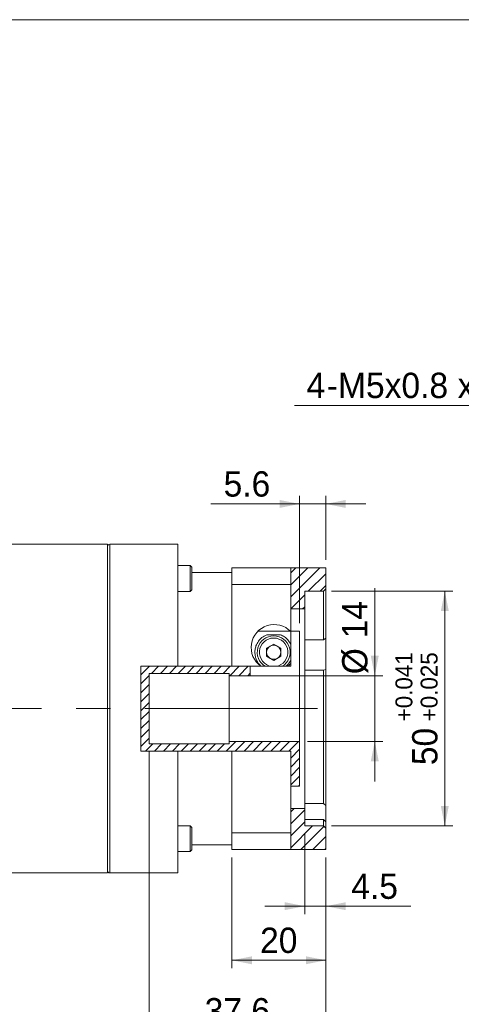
# Model space of a CAD drawing. Header units: millimetres. Extents: x 17 to 488, y 17 to 340.
# Tile 2 of 2: x 266 to 360, y 130 to 340. Entities that reach past the tile are written whole.
import ezdxf

# ---------------------------------------------------------------- set-up
doc = ezdxf.new("R2010")
doc.units = ezdxf.units.MM
doc.header["$LTSCALE"] = 1.7
doc.linetypes.add('CENTERX2', pattern=[20.319999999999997, 12.7, -2.54, 2.54, -2.54])
doc.styles.add('SLDTEXTSTYLE0', font='ARIAL.TTF', dxfattribs={"width": 0.948})
doc.dimstyles.new('SLDDIMSTYLE0', dxfattribs={"dimtxt": 5.2393701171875, "dimasz": 4.25, "dimexe": 0, "dimexo": 0.0625, "dimgap": 1.309842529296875, "dimtad": 1, "dimdec": 4, "dimrnd": 1e-09, "dimzin": 12, "dimdsep": 46, "dimtxsty": 'SLDTEXTSTYLE0', "dimsah": 1, "dimcen": 0.09, "dimadec": 0, "dimazin": 0, "dimtfac": 1, "dimtdec": 4, "dimtofl": 0, "dimtmove": 0, "dimatfit": 3, "dimfxl": 0, "dimtolj": 1, "dimtzin": 12, "dimarcsym": 0})
doc.dimstyles.new('SLDDIMSTYLE2', dxfattribs={"dimtxt": 5.2393701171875, "dimasz": 4.25, "dimexe": 0, "dimexo": 0.0625, "dimgap": 1.309842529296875, "dimtad": 1, "dimdec": 4, "dimrnd": 1e-09, "dimzin": 12, "dimdsep": 46, "dimtxsty": 'SLDTEXTSTYLE0', "dimsah": 1, "dimcen": 0.09, "dimadec": 0, "dimazin": 0, "dimtfac": 1, "dimtdec": 4, "dimtofl": 0, "dimtmove": 0, "dimatfit": 3, "dimfxl": 0, "dimtolj": 1, "dimtzin": 12, "dimarcsym": 0})
doc.dimstyles.new('SLDDIMSTYLE4', dxfattribs={"dimtxt": 5.2393701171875, "dimasz": 4.25, "dimexe": 0, "dimexo": 0.0625, "dimgap": 1.309842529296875, "dimtad": 1, "dimdec": 4, "dimrnd": 1e-09, "dimzin": 12, "dimdsep": 46, "dimtxsty": 'SLDTEXTSTYLE0', "dimsah": 1, "dimcen": 0.09, "dimadec": 0, "dimazin": 0, "dimtol": 1, "dimtp": 0.041, "dimtm": -0.025, "dimtfac": 1, "dimtdec": 3, "dimtofl": 0, "dimtmove": 0, "dimatfit": 3, "dimfxl": 0, "dimtolj": 1, "dimarcsym": 0})
doc.dimstyles.new('SLDDIMSTYLE7', dxfattribs={"dimtxt": 5.2393701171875, "dimasz": 4.25, "dimexe": 0, "dimexo": 0.0625, "dimgap": 1.309842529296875, "dimtad": 0, "dimtih": 1, "dimtoh": 1, "dimdec": 0, "dimrnd": 1e-09, "dimzin": 12, "dimdsep": 46, "dimtxsty": 'SLDTEXTSTYLE0', "dimsah": 1, "dimcen": 0.09, "dimadec": 0, "dimazin": 0, "dimtfac": 1, "dimtdec": 4, "dimtofl": 0, "dimtmove": 0, "dimatfit": 3, "dimfxl": 0, "dimtolj": 1, "dimtzin": 12, "dimarcsym": 0})
pattern_1 = [(45, (0, 0), (-1.272202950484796, 1.272202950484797), [])]

# ---------------------------------------------------------------- blocks, each defined once
blk = doc.blocks.new('*D20')
at = {"color": 7, "linetype": 'Continuous', "lineweight": 0}
for p, q in [((326.8958668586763, 166.5573448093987), (326.8958668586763, 149.4657802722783)), ((331.3958668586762, 161.5573448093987), (331.3958668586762, 149.4657802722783)), ((326.8958668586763, 151.1657802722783), (318.3958668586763, 151.1657802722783)), ((331.3958668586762, 151.1657802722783), (326.8958668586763, 151.1657802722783)), ((331.3958668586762, 151.1657802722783), (349.5092647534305, 151.1657802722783))]:
    blk.add_line(p, q, dxfattribs=at)
for points in [[(326.8958668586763, 151.1657802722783), (322.6458668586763, 152.0157802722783), (322.6458668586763, 150.3157802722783)], [(331.3958668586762, 151.1657802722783), (335.6458668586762, 150.3157802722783), (335.6458668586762, 152.0157802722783)]]:
    blk.add_solid(points, dxfattribs=at)
at = {"color": 7, "linetype": 'Continuous', "lineweight": 0, "insert": (336.8156743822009, 158.1235233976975), "char_height": 5.397499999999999, "attachment_point": 1, "style": 'SLDTEXTSTYLE0'}
blk.add_mtext('4.5', dxfattribs=at)
blk = doc.blocks.new('*D21')
at = {"color": 7, "linetype": 'Continuous', "lineweight": 0}
for p, q in [((311.3958668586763, 161.5573448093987), (311.3958668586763, 137.9387975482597)), ((331.3958668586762, 161.5573448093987), (331.3958668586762, 137.9387975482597)), ((331.3958668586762, 139.6387975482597), (311.3958668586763, 139.6387975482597))]:
    blk.add_line(p, q, dxfattribs=at)
for points in [[(311.3958668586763, 139.6387975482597), (315.6458668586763, 138.7887975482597), (315.6458668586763, 140.4887975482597)], [(331.3958668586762, 139.6387975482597), (327.1458668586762, 140.4887975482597), (327.1458668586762, 138.7887975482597)]]:
    blk.add_solid(points, dxfattribs=at)
at = {"color": 7, "linetype": 'Continuous', "lineweight": 0, "insert": (317.399620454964, 146.5965406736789), "char_height": 5.397499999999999, "attachment_point": 1, "style": 'SLDTEXTSTYLE0'}
blk.add_mtext('20', dxfattribs=at)
blk = doc.blocks.new('*D22')
at = {"color": 7, "linetype": 'Continuous', "lineweight": 0}
for p, q in [((293.7958668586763, 184.057344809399), (293.7958668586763, 122.9296977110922)), ((331.3958668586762, 161.5573448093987), (331.3958668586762, 122.9296977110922)), ((331.3958668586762, 124.6296977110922), (293.7958668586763, 124.6296977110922))]:
    blk.add_line(p, q, dxfattribs=at)
for points in [[(293.7958668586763, 124.6296977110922), (298.0458668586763, 123.7796977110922), (298.0458668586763, 125.4796977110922)], [(331.3958668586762, 124.6296977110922), (327.1458668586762, 125.4796977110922), (327.1458668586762, 123.7796977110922)]]:
    blk.add_solid(points, dxfattribs=at)
at = {"color": 7, "linetype": 'Continuous', "lineweight": 0, "insert": (305.6003234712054, 131.5874408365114), "char_height": 5.397499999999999, "attachment_point": 1, "style": 'SLDTEXTSTYLE0'}
blk.add_mtext('37.6', dxfattribs=at)
blk = doc.blocks.new('*D23')
at = {"color": 7, "linetype": 'Continuous', "lineweight": 0}
for p, q in [((177.8958668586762, 183.557344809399), (177.8958668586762, 111.6920359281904)), ((331.3958668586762, 161.5573448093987), (331.3958668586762, 111.6920359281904)), ((331.3958668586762, 113.3920359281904), (177.8958668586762, 113.3920359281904))]:
    blk.add_line(p, q, dxfattribs=at)
for points in [[(177.8958668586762, 113.3920359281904), (182.1458668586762, 112.5420359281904), (182.1458668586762, 114.2420359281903)], [(331.3958668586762, 113.3920359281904), (327.1458668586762, 114.2420359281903), (327.1458668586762, 112.5420359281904)]]:
    blk.add_solid(points, dxfattribs=at)
at = {"color": 7, "linetype": 'Continuous', "lineweight": 0, "insert": (245.6500880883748, 120.3497790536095), "char_height": 5.397499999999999, "attachment_point": 1, "style": 'SLDTEXTSTYLE0'}
blk.add_mtext('153.5', dxfattribs=at)
blk = doc.blocks.new('*D24')
at = {"color": 7, "linetype": 'Continuous', "lineweight": 0}
for p, q in [((325.7958668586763, 211.4402905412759), (325.7958668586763, 238.551035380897)), ((331.3958668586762, 224.9573448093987), (331.3958668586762, 238.551035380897)), ((325.7958668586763, 236.851035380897), (306.9318639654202, 236.851035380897)), ((331.3958668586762, 236.851035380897), (325.7958668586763, 236.851035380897)), ((331.3958668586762, 236.851035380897), (339.8958668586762, 236.851035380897))]:
    blk.add_line(p, q, dxfattribs=at)
for points in [[(325.7958668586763, 236.851035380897), (321.5458668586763, 237.701035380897), (321.5458668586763, 236.001035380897)], [(331.3958668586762, 236.851035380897), (335.6458668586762, 236.001035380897), (335.6458668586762, 237.701035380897)]]:
    blk.add_solid(points, dxfattribs=at)
at = {"color": 7, "linetype": 'Continuous', "lineweight": 0, "insert": (309.6306139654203, 243.8087785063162), "char_height": 5.397499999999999, "attachment_point": 1, "style": 'SLDTEXTSTYLE0'}
blk.add_mtext('5.6', dxfattribs=at)
blk = doc.blocks.new('*D25')
at = {"color": 7, "linetype": 'Continuous', "lineweight": 0}
for p, q in [((332.5958668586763, 218.2573448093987), (358.422346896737, 218.2573448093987)), ((356.722346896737, 218.2573448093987), (356.7223468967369, 168.2573448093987)), ((332.5958668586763, 168.2573448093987), (358.4223468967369, 168.2573448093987))]:
    blk.add_line(p, q, dxfattribs=at)
for points in [[(356.722346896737, 218.2573448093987), (355.872346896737, 214.0073448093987), (357.572346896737, 214.0073448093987)], [(356.7223468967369, 168.2573448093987), (357.5723468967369, 172.5073448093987), (355.8723468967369, 172.5073448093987)]]:
    blk.add_solid(points, dxfattribs=at)
at = {"color": 7, "linetype": 'Continuous', "lineweight": 0, "attachment_point": 1, "rotation": 90.0000000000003, "style": 'SLDTEXTSTYLE0'}
for s, insert, char_height in [('0.041', (346.2204371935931, 193.320710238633), 3.598333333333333), ('0.025', (351.5811525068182, 193.3207102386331), 3.598333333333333), ('+', (346.2204371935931, 190.5241826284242), 3.598333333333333), ('+', (351.5811525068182, 190.5241826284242), 3.598333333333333), ('50', (349.7646037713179, 181.2010158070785), 5.397499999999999)]:
    blk.add_mtext(s, dxfattribs=dict(at, insert=insert, char_height=char_height))
blk = doc.blocks.new('*D26')
at = {"color": 7, "linetype": 'Continuous', "lineweight": 0}
for p, q in [((341.8130945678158, 200.257344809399), (341.8130945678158, 218.9013613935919)), ((316.9958668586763, 200.257344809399), (343.5130945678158, 200.257344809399)), ((341.8130945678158, 200.257344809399), (341.8130945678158, 186.257344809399)), ((327.4958668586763, 186.257344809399), (343.5130945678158, 186.257344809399)), ((341.8130945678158, 186.257344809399), (341.8130945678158, 177.7573448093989))]:
    blk.add_line(p, q, dxfattribs=at)
for points in [[(341.8130945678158, 200.257344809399), (342.6630945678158, 204.507344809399), (340.9630945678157, 204.507344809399)], [(341.8130945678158, 186.257344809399), (340.9630945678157, 182.007344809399), (342.6630945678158, 182.007344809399)]]:
    blk.add_solid(points, dxfattribs=at)
at = {"color": 7, "linetype": 'Continuous', "lineweight": 0, "char_height": 5.397499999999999, "attachment_point": 1, "rotation": 90.00000000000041, "style": 'SLDTEXTSTYLE0'}
for s, insert in [('14', (334.8553514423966, 208.2101185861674)), ('%%c', (334.8553514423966, 200.5682478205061))]:
    blk.add_mtext(s, dxfattribs=dict(at, insert=insert))
blk = doc.blocks.new('*D30')
at = {"color": 7, "linetype": 'Continuous', "lineweight": 0}
for p, q in [((402.1505151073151, 257.8405749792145), (324.7115037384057, 257.8405749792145)), ((412.2757090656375, 220.0345919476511), (402.1505151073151, 257.8405749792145))]:
    blk.add_line(p, q, dxfattribs=at)
blk.add_solid([(412.2757090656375, 220.0345919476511), (411.9972869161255, 224.3598065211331), (410.3551599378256, 223.9200122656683)], dxfattribs=at)
at = {"color": 7, "linetype": 'Continuous', "lineweight": 0, "char_height": 5.397499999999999, "attachment_point": 1, "style": 'SLDTEXTSTYLE0'}
for s, insert in [('4', (327.2829055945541, 264.7983181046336)), ('M5x0.8', (333.9911923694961, 264.7983181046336)), ('10', (363.0590269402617, 264.7983181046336)), ('(DEPTH)', (371.6893984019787, 264.7983181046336)), ('x', (359.4640949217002, 264.7983181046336)), ('-', (331.5959791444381, 264.7983181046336))]:
    blk.add_mtext(s, dxfattribs=dict(at, insert=insert))

msp = doc.modelspace()

# ---------------------------------------------------------------- hatches: boundary and pattern name
at = {"linetype": 'Continuous', "lineweight": 0}
h = msp.add_hatch(dxfattribs=at)
h.set_pattern_fill('ANSI31', scale=0.5666666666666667, style=0)
h.set_pattern_definition(pattern_1)
h.paths.add_polyline_path([(323.922964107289, 214.5073448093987), (326.8958668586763, 214.5073448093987), (326.8958668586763, 218.2573448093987), (330.8958668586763, 218.2573448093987), (331.3958668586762, 218.7573448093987), (331.3958668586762, 223.2573448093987), (323.922964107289, 223.2573448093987)], flags=0)
h = msp.add_hatch(dxfattribs=at)
h.set_pattern_fill('ANSI31', scale=0.425, style=0)
h.set_pattern_definition([(45, (0, 0), (-0.9541522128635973, 0.9541522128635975), [])])
h.paths.add_polyline_path([(325.7958668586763, 176.757344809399), (325.7958668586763, 186.257344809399), (310.7958668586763, 186.257344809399), (310.7958668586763, 185.757344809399), (293.7958668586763, 185.757344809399), (293.7958668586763, 200.757344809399), (310.7958668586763, 200.757344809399), (310.7958668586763, 200.257344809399), (315.2958668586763, 200.257344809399), (315.2958668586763, 202.2562533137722), (292.0415759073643, 202.2562533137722), (292.0415759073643, 184.2155263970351), (323.922964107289, 184.2155263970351), (323.922964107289, 176.757344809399)], flags=0)
h = msp.add_hatch(dxfattribs=at)
h.set_pattern_fill('ANSI31', scale=0.5666666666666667, style=0)
h.set_pattern_definition(pattern_1)
h.paths.add_polyline_path([(326.8958668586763, 172.0073448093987), (323.922964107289, 172.0073448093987), (323.922964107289, 163.2573448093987), (331.3958668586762, 163.2573448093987), (331.3958668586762, 167.7573448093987), (330.8958668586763, 168.2573448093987), (326.8958668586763, 168.2573448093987)], flags=0)

# ---------------------------------------------------------------- linework, layer by layer
at = {"color": 7, "linetype": 'Continuous', "lineweight": 0}
msp.add_line((17.00000000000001, 340.0000000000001), (487.9, 340.0000000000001), dxfattribs=at)
at = {"color": 7, "linetype": 'Continuous', "lineweight": 15}
for p, q in [((284.8958668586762, 228.2573449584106), (251.8958670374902, 228.2573449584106)), ((284.8958668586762, 193.257344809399), (284.8958668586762, 228.2573449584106)), ((299.8958665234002, 228.2573449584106), (285.395866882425, 228.2573449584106)), ((299.8958665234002, 228.2573449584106), (299.8958665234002, 202.2562529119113)), ((302.5292006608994, 223.7201574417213), (299.8958665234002, 223.7201574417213)), ((302.8958660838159, 223.3534901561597), (302.5292006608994, 223.7201574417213)), ((302.5292006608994, 223.7201574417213), (302.5292006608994, 218.2440086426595)), ((302.8958660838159, 223.3534901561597), (302.8958660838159, 218.6074963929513)), ((323.92296542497, 223.2573441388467), (311.3958665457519, 223.2573441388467)), ((311.3958665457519, 219.7148575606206), (311.3958665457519, 223.2573441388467)), ((323.92296542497, 223.2573441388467), (323.92296542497, 219.7148575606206)), ((323.92296542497, 223.2573441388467), (331.3958679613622, 223.2573441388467)), ((331.3958679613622, 223.2573441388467), (331.3958679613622, 218.7573443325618)), ((311.3958665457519, 222.2573439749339), (302.8958660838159, 222.2573439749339)), ((299.8958665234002, 218.2201574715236), (302.5292006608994, 218.2201574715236)), ((302.5292006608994, 218.2201574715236), (302.8958660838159, 218.5868247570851)), ((302.5292006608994, 218.2440086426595), (302.5292006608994, 218.2201574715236)), ((302.8958660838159, 218.6074963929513), (302.8958660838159, 218.5868247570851)), ((311.3958665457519, 202.2562529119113), (311.3958665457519, 219.7148575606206)), ((311.3958665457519, 219.7148575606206), (323.92296542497, 219.7148575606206)), ((323.92296542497, 209.6587549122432), (323.92296542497, 219.7148575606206)), ((326.8958662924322, 218.257345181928), (330.8958669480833, 218.257345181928)), ((326.8958662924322, 214.5073450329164), (326.8958662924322, 218.257345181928)), ((330.8958669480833, 218.257345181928), (331.3958679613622, 218.7573443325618)), ((330.8958669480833, 218.257345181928), (330.8958669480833, 207.9312623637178)), ((331.3958679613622, 218.7573443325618), (331.3958679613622, 208.2219001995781)), ((323.92296542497, 214.5073450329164), (326.8958662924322, 214.5073450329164)), ((326.8958662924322, 214.5073450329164), (326.8958662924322, 172.0073445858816)), ((323.8424730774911, 209.7402903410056), (316.9492629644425, 209.7402903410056)), ((323.92296542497, 209.7402903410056), (325.7958662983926, 209.7402903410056)), ((325.7958662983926, 200.2170504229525), (325.7958662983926, 209.7402903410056)), ((318.8362640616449, 208.9815306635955), (321.7554723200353, 208.9815306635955)), ((323.92296542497, 206.9438099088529), (323.92296542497, 209.6587549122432)), ((330.8958669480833, 207.9312623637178), (326.8958662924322, 207.9312623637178)), ((331.3958679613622, 208.2219001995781), (330.8958669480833, 207.9312623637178)), ((331.3958679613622, 201.587327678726), (331.3958679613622, 208.2219001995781)), ((320.295866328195, 206.9893953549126), (318.7958670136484, 206.1233705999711)), ((318.7958670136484, 206.1233705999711), (318.7958670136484, 204.391319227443)), ((321.7958656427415, 206.1233705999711), (320.295866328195, 206.9893953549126)), ((321.7958656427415, 204.391319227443), (321.7958656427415, 206.1233705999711)), ((323.92296542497, 203.5708789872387), (323.92296542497, 206.9438099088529)), ((318.7958670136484, 204.391319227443), (320.295866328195, 203.525293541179)), ((320.295866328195, 203.525293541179), (321.7958656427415, 204.391319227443)), ((323.92296542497, 202.8559352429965), (323.92296542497, 203.5708789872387)), ((292.0415757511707, 202.2562529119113), (299.8958665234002, 202.2562529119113)), ((292.0415757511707, 184.2155260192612), (292.0415757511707, 202.2562529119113)), ((299.8958665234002, 202.2562529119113), (311.3958665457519, 202.2562529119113)), ((311.3958665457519, 202.2562529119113), (317.5672141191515, 202.2562529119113)), ((315.2958673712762, 200.2573450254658), (315.2958673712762, 202.2562529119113)), ((317.6513535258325, 202.2562529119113), (318.4034076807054, 202.2562529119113)), ((319.8547770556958, 202.2562529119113), (320.7369593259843, 202.2562529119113)), ((322.1883249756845, 202.2562529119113), (322.9403791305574, 202.2562529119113)), ((322.9403791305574, 202.2562529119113), (323.224518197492, 202.2562529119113)), ((323.224518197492, 202.2562529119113), (323.92296542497, 202.2562529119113)), ((323.92296542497, 202.2562529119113), (323.92296542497, 202.8559352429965)), ((326.8958662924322, 201.4207438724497), (330.8958669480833, 201.4207438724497)), ((330.8958669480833, 201.4207438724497), (331.3958679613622, 201.587327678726)), ((330.8958669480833, 201.4207438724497), (330.8958669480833, 173.0168870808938)), ((331.3958679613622, 201.587327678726), (331.3958679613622, 172.6100183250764)), ((293.7958666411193, 200.7573446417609), (310.7958675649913, 200.7573446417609)), ((293.7958666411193, 185.757344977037), (293.7958666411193, 200.7573446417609)), ((310.7958675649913, 200.7573446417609), (310.7958675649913, 200.2573450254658)), ((310.7958675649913, 200.2573450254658), (310.7958675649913, 186.2573445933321)), ((310.7958675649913, 200.2573450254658), (315.2958673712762, 200.2573450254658)), ((315.2958673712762, 200.2170504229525), (315.2958673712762, 200.2573450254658)), ((315.2958673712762, 200.2170504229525), (325.7958662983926, 200.2170504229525)), ((325.7958662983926, 200.2170504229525), (325.7958662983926, 186.2573445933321)), ((284.8958668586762, 158.2573446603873), (284.8958668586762, 193.257344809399)), ((310.7958675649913, 185.757344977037), (293.7958666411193, 185.757344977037)), ((325.7958662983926, 186.2573445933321), (310.7958675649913, 186.2573445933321)), ((310.7958675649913, 186.2573445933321), (310.7958675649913, 185.757344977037)), ((325.7958662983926, 186.2573445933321), (325.7958662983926, 176.7573448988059)), ((299.8958665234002, 184.2155260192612), (292.0415757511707, 184.2155260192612)), ((299.8958665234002, 184.2155260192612), (299.8958665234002, 158.2573446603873)), ((311.3958665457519, 184.2155260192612), (299.8958665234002, 184.2155260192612)), ((311.3958665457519, 166.7998320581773), (311.3958665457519, 184.2155260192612)), ((323.92296542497, 184.2155260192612), (311.3958665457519, 184.2155260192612)), ((323.92296542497, 166.7998320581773), (323.92296542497, 184.2155260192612)), ((325.7958662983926, 176.7573448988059), (323.92296542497, 176.7573448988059)), ((326.8958662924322, 172.0073445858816), (323.92296542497, 172.0073445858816)), ((330.8958669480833, 173.0168870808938), (326.8958662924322, 173.0168870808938)), ((326.8958662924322, 168.2573444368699), (326.8958662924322, 172.0073445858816)), ((331.3958679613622, 172.6100183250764), (330.8958669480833, 173.0168870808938)), ((331.3958679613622, 169.1332495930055), (331.3958679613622, 172.6100183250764)), ((302.5292006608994, 168.2945321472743), (299.8958665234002, 168.2945321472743)), ((302.8958660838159, 167.9278648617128), (302.5292006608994, 168.2945321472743)), ((302.5292006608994, 168.2945321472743), (302.5292006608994, 162.7945321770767)), ((302.8958660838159, 167.9278648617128), (302.8958660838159, 163.1611994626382)), ((326.8958662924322, 169.6277260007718), (330.8958669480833, 169.6277260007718)), ((330.8958669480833, 168.2573444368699), (326.8958662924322, 168.2573444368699)), ((330.8958669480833, 169.6277260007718), (330.8958669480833, 168.2573444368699)), ((330.8958669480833, 169.6277260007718), (331.3958679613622, 169.1562793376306)), ((331.3958679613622, 167.7573452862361), (330.8958669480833, 168.2573444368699)), ((331.3958679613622, 169.1562793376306), (331.3958679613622, 167.7573452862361)), ((311.3958665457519, 163.2573454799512), (311.3958665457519, 166.7998320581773)), ((323.92296542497, 166.7998320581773), (311.3958665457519, 166.7998320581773)), ((323.92296542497, 166.7998320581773), (323.92296542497, 163.2573454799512)), ((331.3958679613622, 167.7573452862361), (331.3958679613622, 163.2573454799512)), ((302.8958660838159, 164.257345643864), (311.3958665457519, 164.257345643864)), ((299.8958665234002, 162.7945321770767), (302.5292006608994, 162.7945321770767)), ((302.5292006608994, 162.7945321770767), (302.8958660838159, 163.1611994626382)), ((311.3958665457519, 163.2573454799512), (323.92296542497, 163.2573454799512)), ((331.3958679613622, 163.2573454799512), (323.92296542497, 163.2573454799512)), ((251.8958670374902, 158.2573446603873), (284.8958668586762, 158.2573446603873)), ((285.395866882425, 158.2573446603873), (299.8958665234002, 158.2573446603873))]:
    msp.add_line(p, q, dxfattribs=at)
at = {"color": 8, "linetype": 'Continuous', "lineweight": 15}
for p, q in [((285.395866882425, 228.2573449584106), (285.395866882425, 193.257344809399)), ((285.395866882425, 193.257344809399), (285.395866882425, 158.2573446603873))]:
    msp.add_line(p, q, dxfattribs=at)
at = {"color": 7, "linetype": 'CENTERX2', "lineweight": 0, "ltscale": 1.7}
msp.add_line((175.4383877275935, 193.257344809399), (334.622189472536, 193.257344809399), dxfattribs=at)
at = {"color": 7, "linetype": 'Continuous', "lineweight": 15}
for centre, radius, start, end in [((285.3958668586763, 227.757344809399), 0.5000000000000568, 90, 180), ((320.3958668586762, 206.2573448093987), 4.900000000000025, 43.96072824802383, 234.7408409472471), ((320.2958668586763, 205.2573448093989), 3.499999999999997, 300.9680117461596, 239.031988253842), ((320.2958668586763, 205.2573448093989), 3.033333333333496, 278.3612823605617, 261.6387176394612), ((320.2958668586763, 205.2573448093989), 1.5, 120, 180), ((320.2958668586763, 205.2573448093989), 1.5, 60.00000000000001, 120), ((320.2958668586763, 205.2573448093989), 1.5, 0, 60.00000000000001), ((320.2958668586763, 205.2573448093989), 1.5, 180, 240.0000000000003), ((320.2958668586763, 205.2573448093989), 1.499999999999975, 240.0000000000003, 300.0000000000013), ((320.2958668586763, 205.2573448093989), 1.5, 300.0000000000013, 0), ((320.3958668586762, 206.2573448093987), 4.900000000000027, 305.259159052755, 316.039271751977), ((285.3958668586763, 158.7573448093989), 0.5000000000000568, 180, 270.0000000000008)]:
    msp.add_arc(centre, radius, start, end, dxfattribs=at)
for points, knots in [([(317.6513535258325, 202.2562529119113), (317.561560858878, 202.3401178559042), (317.1767402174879, 202.6995343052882), (316.7389056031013, 203.3508867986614), (316.4280739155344, 204.1529078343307), (316.2790924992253, 204.9468936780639), (316.2977293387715, 205.7800099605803), (316.5295593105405, 206.7255980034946), (317.012147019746, 207.6229316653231), (317.7561678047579, 208.4371375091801), (318.4713223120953, 208.797591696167), (318.8362640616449, 208.9815306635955)], [0, 0, 0, 0, 0.03318447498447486, 0.1422173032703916, 0.2212830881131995, 0.3004566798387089, 0.4106741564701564, 0.5210695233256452, 0.6784074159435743, 0.8358920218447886, 0.9999999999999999, 0.9999999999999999, 0.9999999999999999, 0.9999999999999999]), ([(321.7554723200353, 208.9815306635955), (322.0453513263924, 208.8414938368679), (322.6323225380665, 208.5579355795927), (323.364499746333, 207.9042662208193), (323.7220356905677, 207.2893713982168), (323.92296542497, 206.9438099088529)], [0, 0, 0, 0, 0.2994159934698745, 0.6062824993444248, 1, 1, 1, 1]), ([(323.92296542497, 203.5708789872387), (323.8686674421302, 203.4619712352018), (323.638343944, 203.0000016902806), (323.2768284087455, 202.553065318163), (322.9423020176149, 202.2579492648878), (322.9403791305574, 202.2562529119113)], [0, 0, 0, 0, 0.2347095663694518, 0.9956010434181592, 0.9999999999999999, 0.9999999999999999, 0.9999999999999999, 0.9999999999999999]), ([(318.4949082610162, 202.2562529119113), (318.7595840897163, 202.2562529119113), (319.1954373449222, 202.2562529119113), (319.6688489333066, 202.2562529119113), (319.8547770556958, 202.2562529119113)], [0, 0, 0, 0, 0.60725903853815, 1, 1, 1, 1]), ([(320.7369593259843, 202.2562529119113), (320.9765995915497, 202.2562529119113), (321.449123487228, 202.2562529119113), (321.8829920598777, 202.2562529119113), (322.0968243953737, 202.2562529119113)], [0, 0, 0, 0, 0.5071495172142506, 1, 1, 1, 1])]:
    msp.add_open_spline(points, degree=3, knots=knots, dxfattribs=at)

# ---------------------------------------------------------------- dimensions: what is measured, and where the dimension line sits
at = {"color": 7, "linetype": 'Continuous', "lineweight": 0}
dim = msp.add_diameter_dim_2p(p1=(413.3105190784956, 216.1707637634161), p2=(412.2757090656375, 220.0345919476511), text='<>-M5x0.8x10(DEPTH)\\P', dimstyle='SLDDIMSTYLE7', override={"dimpost": '<>'}, dxfattribs=at)
dim.commit()
dim.dimension.update_dxf_attribs({"geometry": '*D30', "text_midpoint": (362.7935094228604, 261.8621675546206), "dimtype": 163})
for base, p1, p2, dimstyle, picture, middle in [((325.7958668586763, 236.851035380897), (331.3958668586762, 223.2573448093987), (325.7958668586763, 209.7402905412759), 'SLDDIMSTYLE0', '*D24', (314.628034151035, 236.851035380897)), ((177.8958668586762, 113.3920359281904), (331.3958668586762, 163.2573448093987), (177.8958668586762, 185.257344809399), 'SLDDIMSTYLE2', '*D23', (254.6458668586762, 113.3920359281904)), ((293.7958668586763, 124.6296977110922), (331.3958668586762, 163.2573448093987), (293.7958668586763, 185.757344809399), 'SLDDIMSTYLE2', '*D22', (312.5958668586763, 124.6296977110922)), ((326.8958668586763, 151.1657802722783), (331.3958668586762, 163.2573448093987), (326.8958668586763, 168.2573448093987), 'SLDDIMSTYLE0', '*D20', (341.8130945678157, 151.1657802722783)), ((311.3958668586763, 139.6387975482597), (331.3958668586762, 163.2573448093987), (311.3958668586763, 163.2573448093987), 'SLDDIMSTYLE2', '*D21', (321.3958668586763, 139.6387975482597))]:
    dim = msp.add_linear_dim(base=base, p1=p1, p2=p2, dimstyle=dimstyle, dxfattribs=at)
    dim.commit()
    dim.dimension.update_dxf_attribs({"geometry": picture, "text_midpoint": middle, "dimtype": 160})
dim = msp.add_linear_dim(base=(341.8130945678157, 186.257344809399), p1=(315.2958668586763, 200.257344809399), p2=(325.7958668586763, 186.257344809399), angle=90.0000000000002, text='%%c<>', dimstyle='SLDDIMSTYLE0', dxfattribs=at)
dim.commit()
dim.dimension.update_dxf_attribs({"geometry": '*D26', "text_midpoint": (341.8130945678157, 208.385429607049), "dimtype": 160})
dim = msp.add_linear_dim(base=(356.722346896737, 168.2573448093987), p1=(330.8958668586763, 218.2573448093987), p2=(330.8958668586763, 168.2573448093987), angle=90.0000000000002, dimstyle='SLDDIMSTYLE4', dxfattribs=at)
dim.commit()
dim.dimension.update_dxf_attribs({"geometry": '*D25', "text_midpoint": (356.722346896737, 193.2573448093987), "dimtype": 160})

doc.saveas('drawing.dxf')
